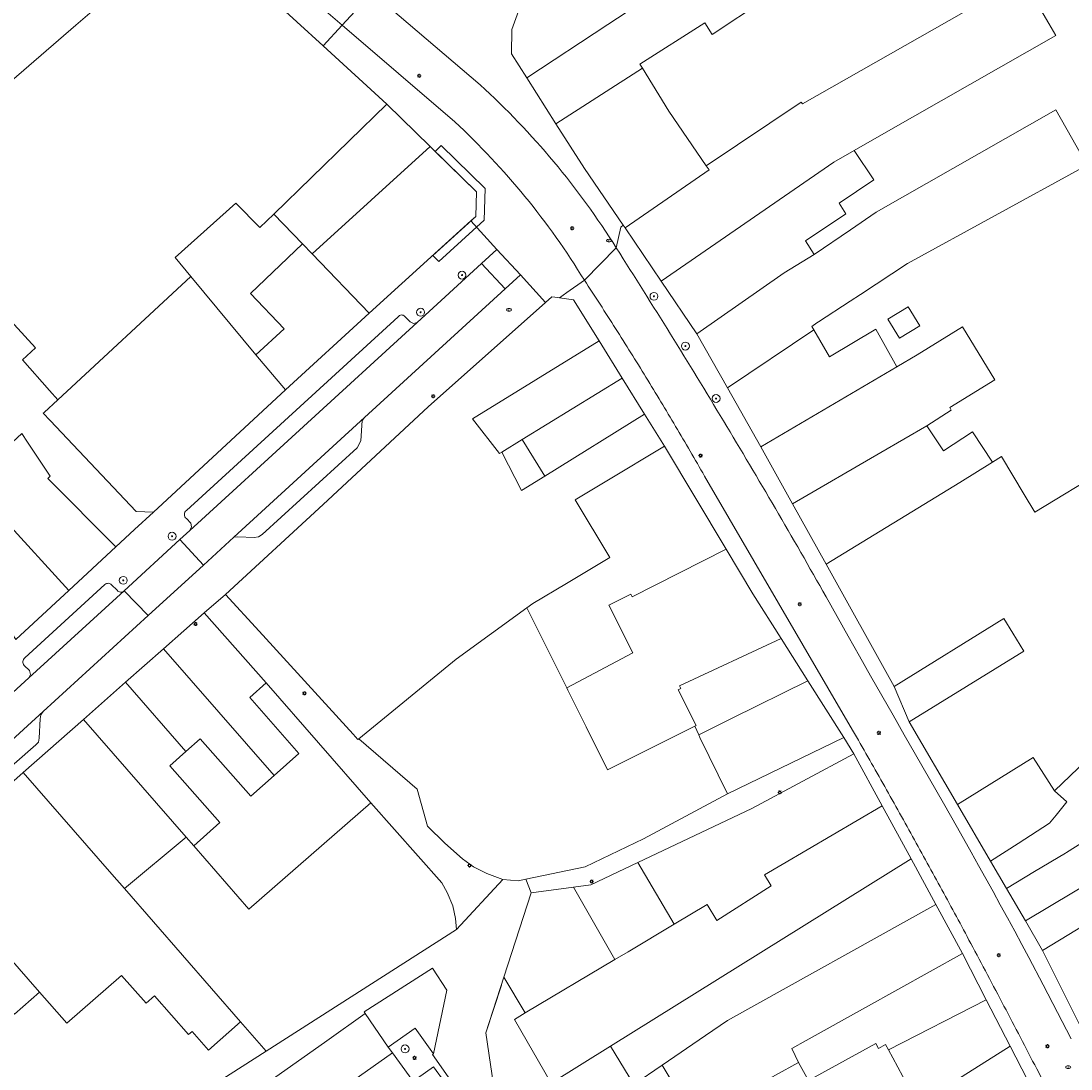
# Model space of a CAD drawing. Header units: metres. Extents: x 187916 to 189411, y 333285 to 334910.
# Tile 157 of 256: x 188261 to 188367, y 334654 to 334760. Entities that reach past the tile are written whole.
import ezdxf
from ezdxf.enums import TextEntityAlignment as Align

# ---------------------------------------------------------------- set-up
doc = ezdxf.new("R2010")
doc.units = ezdxf.units.M
for name, color, linetype, lineweight in [('B-WE-GR-BEPLANTING_CULTUUR_BODEMBEDEKKER-GV', 253, 'Continuous', 15), ('B-WE-GR-BOOM-S', 253, 'Continuous', 15), ('B-WE-IE-MEUBILAIR-S', 253, 'Continuous', 15), ('B-WE-IE-TERREINAFSCHEIDING_KUNSTMATIG_HEKWERK-G', 253, 'IE-TERREINAFSCHEIDING_KUNSTMATIG-SO', 15), ('B-WE-IE-TERREINAFSCHEIDING_KUNSTMATIG_MUUR-G', 253, 'IE-TERREINAFSCHEIDING_KUNSTMATIG-SO', 15), ('B-WE-OG-BEBOUWING-GV', 253, 'Continuous', 15), ('B-WE-OG-BEBOUWING_LUIFEL-GV', 253, 'Continuous', 15), ('B-WE-OG-TERREIN_ERF-GV', 253, 'Continuous', 15), ('B-WE-VH-GESLOTENVERHARDING-GV', 253, 'Continuous', 15), ('B-WE-VH-GESLOTENVERHARDING_ASFALT-GV', 253, 'Continuous', 15), ('B-WE-VH-OPENVERHARDING_BETONSTRAATSTEEN-GV', 253, 'Continuous', 15), ('B-WE-VH-OPENVERHARDING_SIERBESTRATING-GV', 253, 'Continuous', 15), ('B-WE-VH-OPENVERHARDING_STRAATBAKSTEEN-GV', 253, 'Continuous', 15), ('B-WE-VH-OPENVERHARDING_TEGEL-GV', 253, 'Continuous', 15)]:
    doc.layers.add(name, color=color, linetype=linetype, lineweight=lineweight)
doc.styles.add('NLCS-ISO', font='NLCS-ISO.ttf')
doc.linetypes.add('IE-TERREINAFSCHEIDING_KUNSTMATIG-SO', pattern='A,4,[82,NLCS.SHX,S=0.75,R=90,X=0,Y=0],4,-2', length=10)

# ---------------------------------------------------------------- blocks, each defined once
blk = doc.blocks.new('SIE-MEUBILAIR_PAAL_LICHTMAST-SO')
for points in [[(-0.62, 0), (-1, 0)], [(-0.71, 0.71), (-0.44, 0.44)], [(0, 1), (0, 0.62)], [(0.44, 0.44), (0.71, 0.71)], [(1, 0), (0.62, 0)], [(-0.71, -0.71), (-0.44, -0.44)], [(0, -0.62), (0, -1)], [(0.44, -0.44), (0.71, -0.71)]]:
    blk.add_lwpolyline(points)
blk.add_circle((0, 0), 0.5)
blk = doc.blocks.new('SIE-MEUBILAIR_PUT_BRANDKRAAN-SO')
blk.add_ellipse((0, 0), major_axis=(1.25, 0), ratio=0.54)
at = {"style": 'NLCS-ISO'}
blk.add_text('bk', height=0.75, dxfattribs=at).set_placement((0.03, 0), align=Align.MIDDLE_CENTER)
blk = doc.blocks.new('SGR-BOOM_GBKN-SO')
at = {"linetype": 'ByBlock', "lineweight": 18}
h = blk.add_hatch(color=0, dxfattribs=at)
h.dxf.hatch_style = 1
edge = h.paths.add_edge_path()
edge.add_arc((0, 0), 0.25, 0, 360)
at = {"color": 0, "linetype": 'ByBlock', "lineweight": 18}
for radius in [2, 0.25]:
    blk.add_circle((0, 0), radius, dxfattribs=at)
at = {"color": 0, "linetype": 'ByBlock', "lineweight": 18, "style": 'NLCS-ISO'}
blk.add_attdef('SOORT', (2.5, 0), '', height=1.5, dxfattribs=at)
blk = doc.blocks.new('DTM')
at = {"layer": 'B-WE-GR-BEPLANTING_CULTUUR_BODEMBEDEKKER-GV', "ltscale": 0.2, "flags": 128}
blk.add_lwpolyline([(188296.131, 334659.651), (188298.455, 334656.274), (188301.18, 334658.194), (188303.024, 334655.591), (188304.365, 334662.039), (188302.928, 334664.245), (188296.04, 334659.84)], close=True, dxfattribs=at)
at = {"layer": 'B-WE-IE-TERREINAFSCHEIDING_KUNSTMATIG_HEKWERK-G', "ltscale": 0.2, "flags": 128}
blk.add_lwpolyline([(188302.434, 334678.575), (188301.373, 334682.328)], dxfattribs=at)
at = {"layer": 'B-WE-IE-TERREINAFSCHEIDING_KUNSTMATIG_MUUR-G', "ltscale": 0.2, "flags": 128}
for points in [[(188318.931, 334672.648), (188317.182, 334672.418)], [(188309.883, 334662.54), (188308.331, 334657.725), (188309.553, 334649.262)], [(188275.225, 334648.909), (188286.157, 334655.859)]]:
    blk.add_lwpolyline(points, dxfattribs=at)
at = {"layer": 'B-WE-OG-BEBOUWING-GV', "ltscale": 0.2, "flags": 128}
for points in [[(188334.307, 334768.861), (188330.004, 334766.072), (188329.828, 334766.104), (188330.099, 334765.765), (188320.643, 334759.554), (188312.453, 334754.147), (188315.396, 334749.521), (188324.117, 334755.122), (188323.861, 334755.541), (188330.438, 334759.7), (188331.154, 334758.531), (188336.445, 334762.051), (188350.948, 334771.701), (188347.751, 334775.992), (188346.454, 334777.547), (188346.107, 334777.963), (188337.332, 334771.199)], [(188286.9, 334740.392), (188298.323, 334751.496), (188291.895, 334757.381), (188278.617, 334769.538), (188269.513, 334761.689), (188266.929, 334759.462), (188260.432, 334753.86), (188255.619, 334749.711), (188256.036, 334749.227), (188248.404, 334742.646), (188262.847, 334726.881), (188261.548, 334725.666), (188264.265, 334722.584), (188265.098, 334721.639), (188278.545, 334734.087), (188276.947, 334736.017), (188283.07, 334741.491), (188285.503, 334739.034)], [(188312.453, 334754.147), (188320.643, 334759.554), (188330.099, 334765.765), (188329.828, 334766.104), (188328.828, 334767.358), (188325.759, 334765.905), (188325.944, 334765.567), (188323.953, 334764.495), (188322.733, 334766.482), (188318.253, 334763.752), (188312.234, 334762.501), (188312.19, 334762.492), (188310.949, 334759.036), (188310.903, 334756.584)], [(188326.018, 334733.622), (188343.44, 334745.642), (188345.504, 334746.827), (188348.504, 334748.55), (188365.842, 334758.417), (188365.134, 334759.635), (188362.614, 334763.97), (188362.483, 334764.195), (188340.285, 334751.524), (188340.158, 334751.713), (188330.567, 334745.279), (188330.853, 334744.864), (188322.374, 334739.024)], [(188315.396, 334749.521), (188318.282, 334744.984), (188322.192, 334739.29), (188322.374, 334739.024), (188330.853, 334744.864), (188330.567, 334745.279), (188326.778, 334750.78), (188324.117, 334755.122)], [(188290.775, 334736.377), (188302.694, 334747.212), (188298.323, 334751.496), (188286.9, 334740.392), (188289.81, 334737.375)], [(188329.604, 334728.308), (188332.719, 334722.839), (188341.421, 334728.698), (188341.219, 334729.057), (188341.743, 334729.401), (188341.908, 334729.509), (188345.101, 334731.603), (188346.127, 334732.276), (188350.883, 334735.395), (188368.586, 334745.094), (188369.025, 334745.335), (188365.873, 334750.917), (188347.73, 334740.596), (188345.114, 334738.814), (188341.451, 334736.319), (188338.426, 334734.449)], [(188290.775, 334736.377), (188296.554, 334730.386), (188306.793, 334739.705), (188307.294, 334740.161), (188307.364, 334742.634), (188302.694, 334747.212)], [(188345.504, 334746.827), (188343.44, 334745.642), (188326.018, 334733.622), (188329.604, 334728.308), (188338.426, 334734.449), (188341.451, 334736.319), (188340.597, 334737.691), (188344.653, 334740.434), (188343.975, 334741.502), (188347.477, 334743.858)], [(188296.554, 334730.386), (188290.775, 334736.377), (188289.81, 334737.375), (188284.55, 334732.367), (188287.953, 334728.813), (188285.095, 334726.176), (188288.096, 334722.635)], [(188285.095, 334726.176), (188278.545, 334734.087), (188265.098, 334721.639), (188263.723, 334720.367), (188263.628, 334720.278), (188264.323, 334719.543), (188273.019, 334710.356), (188274.751, 334710.289), (188288.096, 334722.635)], [(188319.754, 334727.581), (188317.176, 334731.731), (188315.746, 334731.935), (188315.579, 334731.959), (188314.987, 334732.043), (188314.35, 334731.476), (188302.497, 334720.925), (188291.897, 334711.058), (188282.044, 334701.968), (188285.434, 334698.293), (188294.939, 334687.883), (188295.38, 334687.33), (188295.483, 334687.414), (188305.321, 334695.448), (188312.459, 334700.644), (188313.049, 334701.073), (188316.451, 334703.105), (188320.822, 334705.713), (188317.343, 334711.534), (188320.521, 334713.454), (188326.349, 334716.965), (188324.337, 334720.204), (188314.261, 334713.943), (188311.907, 334712.48), (188309.922, 334716.36), (188309.705, 334716.226), (188306.979, 334719.723)], [(188350.957, 334731.043), (188348.904, 334729.788), (188350.086, 334727.855), (188352.139, 334729.11)], [(188332.719, 334722.839), (188336.086, 334716.895), (188349.822, 334724.98), (188347.7, 334728.776), (188342.994, 334725.967), (188341.421, 334728.698)], [(188336.086, 334716.895), (188339.288, 334711.14), (188348.196, 334716.326), (188352.825, 334719.021), (188355.301, 334720.592), (188355.143, 334720.849), (188359.715, 334723.661), (188356.436, 334728.994), (188351.863, 334726.182), (188349.822, 334724.98)], [(188311.991, 334717.633), (188322.08, 334723.838), (188319.754, 334727.581), (188306.979, 334719.723), (188309.705, 334716.226), (188309.922, 334716.36)], [(188322.08, 334723.838), (188311.991, 334717.633), (188314.261, 334713.943), (188324.337, 334720.204)], [(188259.656, 334709.596), (188266.211, 334702.384), (188270.976, 334706.805), (188264.087, 334713.706), (188264.319, 334713.922), (188262.032, 334717.376), (188261.466, 334718.232), (188259.066, 334716.006), (188257.885, 334714.91), (188256.826, 334713.927), (188258.019, 334712.101)], [(188342.677, 334705.045), (188356.152, 334713.302), (188359.476, 334715.355), (188357.442, 334718.416), (188354.518, 334716.473), (188352.825, 334719.021), (188348.196, 334716.326), (188339.288, 334711.14)], [(188316.484, 334692.571), (188323.171, 334696.075), (188320.724, 334700.896), (188322.955, 334702.028), (188323.091, 334701.76), (188332.568, 334706.57), (188326.349, 334716.965), (188320.521, 334713.454), (188317.343, 334711.534), (188320.822, 334705.713), (188316.451, 334703.105), (188313.049, 334701.073), (188312.459, 334700.644)], [(188260.556, 334697.909), (188260.867, 334697.425), (188266.211, 334702.384), (188259.656, 334709.596), (188258.019, 334712.101), (188256.826, 334713.927), (188256.24, 334713.383), (188255.033, 334712.264), (188253.163, 334710.527), (188252.656, 334710.057), (188255.513, 334705.754)], [(188329.425, 334688.673), (188329.558, 334688.739), (188327.728, 334692.343), (188327.996, 334692.48), (188327.857, 334692.755), (188338.117, 334697.549), (188335.27, 334702.044), (188332.568, 334706.57), (188323.091, 334701.76), (188322.955, 334702.028), (188320.724, 334700.896), (188323.171, 334696.075), (188316.484, 334692.571), (188316.602, 334692.33), (188318.457, 334688.607), (188320.613, 334684.281)], [(188286.147, 334693.043), (188279.874, 334700.122), (188275.76, 334696.477), (188286.939, 334683.696), (188289.455, 334685.931), (188284.498, 334691.576)], [(188338.117, 334697.549), (188327.857, 334692.755), (188327.996, 334692.48), (188327.728, 334692.343), (188329.558, 334688.739), (188329.425, 334688.673), (188329.832, 334687.807), (188333.188, 334689.479), (188340.828, 334693.268)], [(188271.949, 334693.11), (188278.028, 334686.114), (188279.48, 334687.415), (188284.588, 334681.609), (188286.939, 334683.696), (188275.76, 334696.477)], [(188278.028, 334686.114), (188271.949, 334693.11), (188267.696, 334689.356), (188278.066, 334677.473), (188278.824, 334676.604), (188281.457, 334678.944), (188276.414, 334684.669)], [(188332.697, 334681.843), (188344.447, 334687.552), (188340.828, 334693.268), (188333.188, 334689.479), (188329.832, 334687.807), (188329.906, 334687.544)], [(188261.605, 334683.988), (188270.552, 334673.738), (188271.827, 334672.277), (188278.066, 334677.473), (188267.696, 334689.356)], [(188386.338, 334688.49), (188381.436, 334685.701), (188382.083, 334684.638), (188377.654, 334682.16), (188379.43, 334678.94), (188362.79, 334669.01), (188364.525, 334666.019), (188373.086, 334671.236), (188381.988, 334676.63), (188380.351, 334679.998), (188384.946, 334682.328), (188387.348, 334683.546), (188388.734, 334684.213), (188387.943, 334685.751), (188387.273, 334686.808)], [(188348.323, 334680.647), (188345.476, 334685.884), (188335.17, 334680.382), (188323.674, 334674.907), (188327.319, 334668.689), (188330.656, 334670.69), (188331.634, 334669.054), (188337.107, 334672.561), (188336.446, 334673.665), (188338.246, 334674.723)], [(188365.724, 334682.137), (188363.553, 334685.532), (188355.92, 334680.789), (188359.276, 334675.047), (188362.051, 334676.838), (188365.207, 334678.875), (188365.88, 334679.705), (188366.961, 334681.036)], [(188283.563, 334658.831), (188271.827, 334672.277), (188270.552, 334673.738), (188261.605, 334683.988), (188256.596, 334679.573), (188251.572, 334675.176), (188263.264, 334661.82), (188266.018, 334658.675), (188271.547, 334663.516), (188274.019, 334660.71), (188274.87, 334661.459), (188278.311, 334657.539), (188278.677, 334657.86), (188280.33, 334655.977)], [(188360.89, 334672.285), (188362.79, 334669.01), (188379.43, 334678.94), (188377.654, 334682.16), (188377.405, 334682.464), (188371.117, 334678.549), (188366.923, 334675.939), (188366.827, 334675.874), (188363.714, 334673.992)], [(188278.066, 334677.473), (188271.827, 334672.277), (188283.563, 334658.831), (188286.157, 334655.859), (188305.357, 334668.143), (188305.25, 334669.262), (188304.975, 334670.546), (188304.427, 334671.89), (188303.876, 334672.864), (188296.722, 334680.946), (188284.4, 334670.206), (188278.824, 334676.604)], [(188311.217, 334659.073), (188314.918, 334652.643), (188320.912, 334656.361), (188351.237, 334675.287), (188348.323, 334680.647), (188338.246, 334674.723), (188336.446, 334673.665), (188337.107, 334672.561), (188331.634, 334669.054), (188330.656, 334670.69), (188327.319, 334668.689), (188322.683, 334665.91), (188321.342, 334665.111), (188312.303, 334659.72)], [(188251.572, 334675.176), (188246.919, 334671.103), (188253.454, 334663.441), (188256.495, 334659.876), (188258.767, 334661.862), (188260.735, 334659.61), (188263.264, 334661.82)], [(188351.237, 334675.287), (188320.912, 334656.361), (188323.255, 334652.498), (188326.121, 334654.449), (188330.501, 334657.432), (188332.725, 334658.949), (188353.749, 334670.666)], [(188310.142, 334663.343), (188312.303, 334659.72), (188321.342, 334665.111), (188317.182, 334672.418), (188312.886, 334671.853)], [(188339.887, 334654.729), (188339.196, 334656.133), (188340.651, 334656.942), (188346.657, 334660.284), (188356.434, 334665.726), (188353.749, 334670.666), (188332.725, 334658.949), (188330.501, 334657.432), (188326.121, 334654.449), (188329.386, 334649), (188330.581, 334649.596)], [(188374.726, 334667.914), (188373.086, 334671.236), (188364.525, 334666.019), (188364.782, 334665.503), (188369.176, 334656.681), (188370.455, 334657.32), (188377.916, 334661.048), (188377.993, 334660.936), (188378.135, 334661.008)], [(188356.434, 334665.726), (188346.657, 334660.284), (188340.651, 334656.942), (188339.196, 334656.133), (188339.887, 334654.729), (188340.904, 334652.903), (188347.683, 334656.635), (188347.952, 334656.147), (188348.66, 334656.536), (188348.963, 334655.985), (188358.838, 334661.056)], [(188361.234, 334656.382), (188358.838, 334661.056), (188348.963, 334655.985), (188349.387, 334655.194), (188351.919, 334650.475)], [(188361.234, 334656.382), (188351.919, 334650.475), (188350.765, 334649.742), (188343.413, 334645.07), (188340.684, 334643.338), (188333.476, 334638.765), (188339.071, 334630.034), (188339.182, 334629.861), (188342.542, 334632.014), (188349.067, 334636.414), (188349.147, 334636.333), (188358.65, 334643.402), (188365.645, 334647.789), (188364.731, 334649.57)]]:
    blk.add_lwpolyline(points, close=True, dxfattribs=at)
blk.add_lwpolyline([(188370.843, 334714.612), (188363.729, 334710.278), (188362.648, 334712.091), (188360.373, 334715.909), (188359.476, 334715.355), (188356.152, 334713.302), (188342.677, 334705.045), (188349.538, 334692.704), (188360.621, 334699.544), (188361.514, 334698.076), (188362.615, 334696.267), (188351.048, 334689.125), (188355.92, 334680.789), (188363.553, 334685.532), (188365.724, 334682.137), (188370.47, 334686.71)], dxfattribs=at)
at = {"layer": 'B-WE-OG-BEBOUWING_LUIFEL-GV', "ltscale": 0.2, "flags": 128}
blk.add_lwpolyline([(188303.189, 334746.726), (188307.364, 334742.634), (188307.294, 334740.161), (188302.968, 334736.224), (188303.565, 334735.605), (188308.143, 334739.771), (188308.234, 334742.984), (188303.821, 334747.31)], close=True, dxfattribs=at)
at = {"layer": 'B-WE-OG-TERREIN_ERF-GV', "ltscale": 0.2, "flags": 128}
for points in [[(188336.445, 334762.051), (188331.154, 334758.531), (188330.438, 334759.7), (188323.861, 334755.541), (188324.117, 334755.122), (188326.778, 334750.78), (188330.567, 334745.279), (188340.158, 334751.713), (188340.285, 334751.524), (188362.483, 334764.195)], [(188362.614, 334763.97), (188365.134, 334759.635), (188365.842, 334758.417), (188348.504, 334748.55), (188345.504, 334746.827), (188347.477, 334743.858), (188343.975, 334741.502), (188344.653, 334740.434), (188340.597, 334737.691), (188341.451, 334736.319), (188345.114, 334738.814), (188347.73, 334740.596), (188365.873, 334750.917), (188369.025, 334745.335)], [(188368.586, 334745.094), (188350.883, 334735.395), (188346.127, 334732.276), (188345.101, 334731.603), (188341.908, 334729.509), (188341.743, 334729.401), (188341.219, 334729.057), (188341.421, 334728.698), (188342.994, 334725.967), (188347.7, 334728.776), (188349.822, 334724.98), (188351.863, 334726.182), (188356.436, 334728.994), (188359.715, 334723.661), (188355.143, 334720.849), (188355.301, 334720.592), (188352.825, 334719.021), (188354.518, 334716.473), (188357.442, 334718.416), (188359.476, 334715.355), (188360.373, 334715.909), (188362.648, 334712.091), (188363.729, 334710.278), (188370.843, 334714.612)], [(188259.066, 334716.006), (188261.466, 334718.232), (188262.032, 334717.376), (188264.319, 334713.922), (188264.087, 334713.706), (188270.976, 334706.805), (188272.854, 334708.559), (188274.751, 334710.289), (188273.019, 334710.356), (188264.323, 334719.543), (188263.628, 334720.278), (188263.723, 334720.367), (188265.098, 334721.639), (188264.265, 334722.584), (188261.548, 334725.666), (188262.847, 334726.881), (188248.404, 334742.646)], [(188260.432, 334753.86), (188266.929, 334759.462), (188269.513, 334761.689)], [(188275.225, 334648.909), (188286.157, 334655.859), (188283.563, 334658.831), (188280.33, 334655.977), (188278.677, 334657.86), (188278.311, 334657.539), (188274.87, 334661.459), (188274.019, 334660.71), (188271.547, 334663.516), (188266.018, 334658.675), (188263.264, 334661.82), (188260.735, 334659.61), (188258.767, 334661.862), (188256.495, 334659.876), (188253.454, 334663.441), (188246.919, 334671.103), (188245.579, 334669.93), (188252.192, 334662.365), (188255.061, 334659.083), (188252.162, 334656.549), (188254.317, 334654.084), (188252.519, 334652.499)], [(188351.919, 334650.475), (188349.387, 334655.194), (188348.963, 334655.985), (188348.66, 334656.536), (188347.952, 334656.147), (188347.683, 334656.635), (188340.904, 334652.903), (188339.887, 334654.729), (188330.581, 334649.596)], [(188329.386, 334649), (188326.121, 334654.449), (188323.255, 334652.498), (188320.912, 334656.361), (188314.918, 334652.643), (188311.217, 334659.073), (188312.303, 334659.72), (188310.142, 334663.343), (188308.331, 334657.725), (188309.553, 334649.262)]]:
    blk.add_lwpolyline(points, dxfattribs=at)
for points in [[(188289.81, 334737.375), (188286.9, 334740.392), (188285.503, 334739.034), (188283.07, 334741.491), (188276.947, 334736.017), (188278.545, 334734.087), (188285.095, 334726.176), (188287.953, 334728.813), (188284.55, 334732.367)], [(188350.957, 334731.043), (188352.139, 334729.11), (188350.086, 334727.855), (188348.904, 334729.788)], [(188311.991, 334717.633), (188309.922, 334716.36), (188311.907, 334712.48), (188314.261, 334713.943)], [(188312.459, 334700.644), (188305.321, 334695.448), (188295.483, 334687.414), (188301.373, 334682.328), (188302.434, 334678.575), (188304.18, 334676.873), (188305.962, 334675.302), (188307.083, 334674.492), (188308.406, 334673.817), (188310.017, 334673.199), (188311.589, 334673.059), (188312.362, 334673.22), (188318.356, 334674.464), (188324.242, 334677.315), (188332.697, 334681.843), (188329.906, 334687.544), (188329.832, 334687.807), (188329.425, 334688.673), (188320.613, 334684.281), (188318.457, 334688.607), (188316.602, 334692.33), (188316.484, 334692.571)], [(188349.538, 334692.704), (188351.048, 334689.125), (188362.615, 334696.267), (188361.514, 334698.076), (188360.621, 334699.544)], [(188286.147, 334693.043), (188284.498, 334691.576), (188289.455, 334685.931), (188286.939, 334683.696), (188284.588, 334681.609), (188279.48, 334687.415), (188278.028, 334686.114), (188276.414, 334684.669), (188281.457, 334678.944), (188278.824, 334676.604), (188284.4, 334670.206), (188296.722, 334680.946)], [(188377.654, 334682.16), (188382.083, 334684.638), (188381.436, 334685.701), (188379.229, 334689.27), (188375.709, 334687.055), (188372.739, 334684.728), (188370.47, 334686.71), (188365.724, 334682.137), (188366.961, 334681.036), (188365.88, 334679.705), (188365.207, 334678.875), (188362.051, 334676.838), (188359.276, 334675.047), (188360.89, 334672.285), (188363.714, 334673.992), (188366.827, 334675.874), (188366.923, 334675.939), (188371.117, 334678.549), (188377.405, 334682.464)], [(188327.319, 334668.689), (188323.674, 334674.907), (188318.931, 334672.648), (188317.182, 334672.418), (188321.342, 334665.111), (188322.683, 334665.91)]]:
    blk.add_lwpolyline(points, close=True, dxfattribs=at)
at = {"layer": 'B-WE-VH-GESLOTENVERHARDING-GV', "ltscale": 0.2, "flags": 128}
blk.add_lwpolyline([(188304.207, 334652.661), (188303.031, 334654.291), (188301.402, 334653.137), (188302.578, 334651.507)], close=True, dxfattribs=at)
at = {"layer": 'B-WE-VH-GESLOTENVERHARDING_ASFALT-GV', "ltscale": 0.2, "flags": 128}
for points in [[(188301.392, 334729.464), (188278.433, 334708.452), (188277.439, 334707.538), (188279.802, 334704.956), (188282.861, 334707.762), (188296.053, 334719.865), (188310.257, 334732.843), (188307.895, 334735.415)], [(188248.075, 334680.664), (188234.301, 334668.046), (188234.022, 334667.811), (188236.272, 334665.145), (188242.171, 334670.528), (188263.628, 334690.161), (188274.212, 334699.85), (188271.818, 334702.345), (188271.808, 334702.336), (188262.183, 334693.564)], [(188298.455, 334656.274), (188296.131, 334659.651), (188292.277, 334656.906), (188253.212, 334629.344), (188256.011, 334625.415), (188298.882, 334655.688)]]:
    blk.add_lwpolyline(points, close=True, dxfattribs=at)
blk.add_lwpolyline([(188330.853, 334610.607), (188325.061, 334618.719), (188323.857, 334620.379), (188302.271, 334651.041), (188298.882, 334655.688), (188256.011, 334625.415)], dxfattribs=at)
at = {"layer": 'B-WE-VH-OPENVERHARDING_BETONSTRAATSTEEN-GV', "ltscale": 0.2, "flags": 128}
for points in [[(188299.459, 334730.025), (188278.091, 334710.47)], [(188278.433, 334708.452), (188301.392, 334729.464), (188301.023, 334729.35), (188300.668, 334729.5), (188300.129, 334730.05)], [(188278.101, 334709.658), (188278.542, 334709.192), (188278.588, 334708.807), (188278.433, 334708.452)], [(188261.714, 334694.822), (188262.26, 334694.288), (188262.348, 334693.913), (188262.183, 334693.564), (188271.808, 334702.336)], [(188269.869, 334702.983), (188261.779, 334695.579)], [(188271.084, 334702.402), (188270.536, 334702.958)]]:
    blk.add_lwpolyline(points, dxfattribs=at)
for points in [[(188299.601, 334730.158, 0.1199905), (188299.459, 334730.025)], [(188299.788, 334730.211, 0.1236706), (188299.601, 334730.158)], [(188299.978, 334730.172, 0.1203067), (188299.788, 334730.211)], [(188300.129, 334730.05, 0.120685), (188299.978, 334730.172)], [(188277.937, 334710.291, 0.1171804), (188277.884, 334710.061)], [(188277.884, 334710.061, 0.1195008), (188277.943, 334709.833)], [(188278.091, 334710.47, 0.1231056), (188277.937, 334710.291)], [(188277.943, 334709.833, 0.1232627), (188278.101, 334709.658)], [(188270.026, 334703.081, 0.1048106), (188269.869, 334702.983)], [(188270.208, 334703.111, 0.0998149), (188270.026, 334703.081)], [(188270.387, 334703.068, 0.0961368), (188270.208, 334703.111)], [(188270.536, 334702.958, 0.0960913), (188270.387, 334703.068)], [(188271.242, 334702.271, -0.1072997), (188271.084, 334702.402)], [(188271.439, 334702.214, -0.1051432), (188271.242, 334702.271)], [(188271.641, 334702.24, -0.0986507), (188271.439, 334702.214)], [(188271.808, 334702.336, -0.0991464), (188271.641, 334702.24)], [(188261.584, 334695.214, 0.1007544), (188261.609, 334695.005)], [(188261.644, 334695.417, 0.0973035), (188261.584, 334695.214)], [(188261.609, 334695.005, 0.1040572), (188261.714, 334694.822)], [(188261.779, 334695.579, 0.1044323), (188261.644, 334695.417)]]:
    blk.add_lwpolyline(points, format="xyb", dxfattribs=at)
for points in [[(188296.053, 334719.865), (188282.861, 334707.762), (188283.275, 334707.806), (188284.942, 334707.722), (188285.369, 334707.796), (188285.739, 334708.022), (188295.337, 334716.8), (188295.698, 334717.507), (188295.844, 334719.55)], [(188279.802, 334704.956), (188277.439, 334707.538), (188271.818, 334702.345), (188274.212, 334699.85)], [(188242.171, 334670.528), (188242.51, 334670.723), (188242.897, 334670.782), (188244.064, 334670.733), (188244.476, 334670.779), (188244.834, 334670.989), (188262.897, 334686.788), (188263.146, 334687.084), (188263.239, 334687.46), (188263.337, 334689.418), (188263.399, 334689.822), (188263.628, 334690.161)], [(188303.024, 334655.591), (188301.18, 334658.194), (188298.455, 334656.274), (188298.882, 334655.688), (188302.271, 334651.041), (188304.364, 334652.533), (188304.29, 334652.636), (188304.754, 334652.941), (188302.923, 334655.52)], [(188304.207, 334652.661), (188302.578, 334651.507), (188301.402, 334653.137), (188303.031, 334654.291)]]:
    blk.add_lwpolyline(points, close=True, dxfattribs=at)
at = {"layer": 'B-WE-VH-OPENVERHARDING_SIERBESTRATING-GV', "ltscale": 0.2, "flags": 128}
for points in [[(188278.617, 334769.538), (188291.895, 334757.381)], [(188291.895, 334757.381), (188293.811, 334759.473), (188291.474, 334761.481), (188276.325, 334774.476), (188261.623, 334787.084)], [(188305.346, 334766.493), (188301.385, 334767.657), (188300.531, 334765.23), (188298.526, 334764.623), (188296.839, 334762.781), (188307.747, 334753.44)], [(188321.484, 334736.975), (188321.951, 334739.07), (188322.192, 334739.29), (188318.282, 334744.984), (188315.396, 334749.521), (188312.453, 334754.147), (188310.903, 334756.584), (188310.949, 334759.036), (188312.19, 334762.492), (188312.198, 334762.516), (188312.836, 334764.292), (188310.4, 334765.008), (188308.707, 334765.505), (188305.346, 334766.493)], [(188305.174, 334749.71), (188293.811, 334759.473), (188291.895, 334757.381), (188298.323, 334751.496), (188302.694, 334747.212), (188307.364, 334742.634), (188307.294, 334740.161), (188306.793, 334739.705), (188309.436, 334736.826), (188311.8, 334734.252), (188314.35, 334731.476), (188314.987, 334732.043), (188315.579, 334731.959), (188315.746, 334731.935), (188316.508, 334732.473), (188318.263, 334733.713)], [(188368.798, 334654.429), (188369.176, 334656.681), (188364.782, 334665.503), (188364.525, 334666.019), (188362.79, 334669.01), (188360.89, 334672.285), (188359.276, 334675.047), (188355.92, 334680.789), (188351.048, 334689.125), (188349.538, 334692.704), (188342.677, 334705.045), (188339.288, 334711.14), (188336.086, 334716.895), (188332.719, 334722.839), (188329.604, 334728.308), (188326.018, 334733.622), (188322.374, 334739.024), (188322.192, 334739.29), (188321.951, 334739.07), (188321.484, 334736.975)], [(188318.263, 334733.713), (188316.508, 334732.473), (188315.746, 334731.935), (188317.176, 334731.731), (188319.754, 334727.581), (188322.08, 334723.838), (188324.337, 334720.204), (188326.349, 334716.965), (188332.568, 334706.57), (188335.27, 334702.044), (188338.117, 334697.549), (188340.828, 334693.268)], [(188345.346, 334688.265), (188330.388, 334713.939)], [(188342.659, 334701.76), (188343.776, 334699.76), (188344.897, 334697.762), (188346.022, 334695.766), (188347.151, 334693.773), (188348.284, 334691.782), (188349.421, 334689.793), (188350.562, 334687.807), (188351.707, 334685.823), (188353.118, 334683.36), (188354.523, 334680.894), (188355.921, 334678.424), (188357.313, 334675.951), (188358.053, 334674.627), (188358.789, 334673.301), (188359.523, 334671.973), (188360.253, 334670.644), (188360.98, 334669.313), (188361.704, 334667.98), (188362.425, 334666.645), (188363.143, 334665.309), (188364.589, 334662.546), (188366.03, 334659.78), (188367.416, 334657.106)], [(188340.828, 334693.268), (188344.447, 334687.552), (188345.476, 334685.884), (188348.323, 334680.647), (188351.237, 334675.287), (188353.749, 334670.666), (188356.434, 334665.726), (188358.838, 334661.056), (188361.234, 334656.382), (188364.731, 334649.57), (188365.935, 334650.188), (188364.934, 334652.132), (188363.93, 334654.074)]]:
    blk.add_lwpolyline(points, dxfattribs=at)
for points in [[(188307.747, 334753.44, -0.0680758), (188321.484, 334736.975)], [(188318.263, 334733.713, 0.0688298), (188305.174, 334749.71)], [(188321.484, 334736.975, -0.0033222), (188326.955, 334728.279)], [(188321.412, 334728.842, 0.0039677), (188318.263, 334733.713)], [(188324.483, 334723.922, 0.0038746), (188321.412, 334728.842)], [(188326.955, 334728.279, -0.0032715), (188332.308, 334719.51)], [(188327.475, 334718.954, 0.0040218), (188324.483, 334723.922)], [(188332.308, 334719.51, -0.0033215), (188337.543, 334710.67)], [(188330.388, 334713.939, 0.0040837), (188327.475, 334718.954)], [(188337.543, 334710.67, -0.0033076), (188342.659, 334701.76)], [(188348.393, 334682.922, 0.0021173), (188345.346, 334688.265)], [(188351.397, 334677.555, 0.0022584), (188348.393, 334682.922)], [(188354.357, 334672.163, 0.0018945), (188351.397, 334677.555)], [(188357.272, 334666.748, 0.0021145), (188354.357, 334672.163)], [(188360.619, 334660.42, 0.0015032), (188357.272, 334666.748)], [(188363.93, 334654.074, 0.0015025), (188360.619, 334660.42)]]:
    blk.add_lwpolyline(points, format="xyb", dxfattribs=at)
at = {"layer": 'B-WE-VH-OPENVERHARDING_STRAATBAKSTEEN-GV', "ltscale": 0.2, "flags": 128}
for points in [[(188261.623, 334787.084), (188276.325, 334774.476), (188291.474, 334761.481), (188293.811, 334759.473), (188296.839, 334762.781), (188295.613, 334763.831), (188279.122, 334777.992), (188264.434, 334790.589)], [(188307.747, 334753.44), (188296.839, 334762.781), (188293.811, 334759.473), (188305.174, 334749.71)], [(188300.129, 334730.05), (188300.668, 334729.5), (188301.023, 334729.35), (188301.392, 334729.464), (188307.895, 334735.415), (188309.436, 334736.826), (188306.793, 334739.705), (188296.554, 334730.386), (188288.096, 334722.635), (188274.751, 334710.289), (188272.854, 334708.559), (188270.976, 334706.805), (188266.211, 334702.384), (188260.867, 334697.425), (188260.556, 334697.909), (188259.717, 334697.121), (188248.136, 334686.339), (188247.677, 334686.031), (188245.695, 334683.116), (188241.062, 334679.099), (188236.295, 334674.976), (188231.43, 334670.769), (188226.565, 334666.563), (188227.572, 334663.728)], [(188318.263, 334733.713), (188321.484, 334736.975)], [(188321.484, 334736.975), (188318.263, 334733.713)], [(188256.596, 334679.573), (188261.605, 334683.988), (188267.696, 334689.356), (188271.949, 334693.11), (188275.76, 334696.477), (188279.874, 334700.122), (188282.044, 334701.968), (188291.897, 334711.058), (188302.497, 334720.925), (188314.35, 334731.476), (188311.8, 334734.252), (188310.257, 334732.843), (188296.053, 334719.865), (188295.844, 334719.55), (188295.698, 334717.507), (188295.337, 334716.8), (188285.739, 334708.022), (188285.369, 334707.796), (188284.942, 334707.722), (188283.275, 334707.806), (188282.861, 334707.762), (188279.802, 334704.956), (188274.212, 334699.85), (188263.628, 334690.161), (188263.399, 334689.822), (188263.337, 334689.418), (188263.239, 334687.46), (188263.146, 334687.084), (188262.897, 334686.788), (188244.834, 334670.989)], [(188278.091, 334710.47), (188299.459, 334730.025)], [(188330.388, 334713.939), (188345.346, 334688.265)], [(188271.808, 334702.336), (188271.818, 334702.345), (188277.439, 334707.538), (188278.433, 334708.452), (188278.588, 334708.807), (188278.542, 334709.192), (188278.101, 334709.658)], [(188261.779, 334695.579), (188269.869, 334702.983)], [(188270.536, 334702.958), (188271.084, 334702.402)], [(188363.93, 334654.074), (188364.934, 334652.132)], [(188367.416, 334657.106), (188366.03, 334659.78), (188364.589, 334662.546), (188363.143, 334665.309), (188362.425, 334666.645), (188361.704, 334667.98), (188360.98, 334669.313), (188360.253, 334670.644), (188359.523, 334671.973), (188358.789, 334673.301), (188358.053, 334674.627), (188357.313, 334675.951), (188355.921, 334678.424), (188354.523, 334680.894), (188353.118, 334683.36), (188351.707, 334685.823), (188350.562, 334687.807), (188349.421, 334689.793), (188348.284, 334691.782), (188347.151, 334693.773), (188346.022, 334695.766), (188344.897, 334697.762), (188343.776, 334699.76), (188342.659, 334701.76)], [(188248.075, 334680.664), (188262.183, 334693.564), (188262.348, 334693.913), (188262.26, 334694.288), (188261.714, 334694.822)]]:
    blk.add_lwpolyline(points, dxfattribs=at)
for points in [[(188321.484, 334736.975, 0.0680758), (188307.747, 334753.44)], [(188305.174, 334749.71, -0.0688298), (188318.263, 334733.713)], [(188326.955, 334728.279, 0.0033222), (188321.484, 334736.975)], [(188318.263, 334733.713, -0.0039677), (188321.412, 334728.842)], [(188299.459, 334730.025, -0.1199905), (188299.601, 334730.158)], [(188299.601, 334730.158, -0.1236706), (188299.788, 334730.211)], [(188299.788, 334730.211, -0.1203067), (188299.978, 334730.172)], [(188299.978, 334730.172, -0.120685), (188300.129, 334730.05)], [(188321.412, 334728.842, -0.0038746), (188324.483, 334723.922)], [(188332.308, 334719.51, 0.0032715), (188326.955, 334728.279)], [(188324.483, 334723.922, -0.0040218), (188327.475, 334718.954)], [(188337.543, 334710.67, 0.0033215), (188332.308, 334719.51)], [(188327.475, 334718.954, -0.0040837), (188330.388, 334713.939)], [(188342.659, 334701.76, 0.0033076), (188337.543, 334710.67)], [(188277.884, 334710.061, -0.1171804), (188277.937, 334710.291)], [(188277.943, 334709.833, -0.1195008), (188277.884, 334710.061)], [(188277.937, 334710.291, -0.1231056), (188278.091, 334710.47)], [(188278.101, 334709.658, -0.1232627), (188277.943, 334709.833)], [(188269.869, 334702.983, -0.1048106), (188270.026, 334703.081)], [(188270.026, 334703.081, -0.0998149), (188270.208, 334703.111)], [(188270.208, 334703.111, -0.0961368), (188270.387, 334703.068)], [(188270.387, 334703.068, -0.0960913), (188270.536, 334702.958)], [(188271.084, 334702.402, 0.1072997), (188271.242, 334702.271)], [(188271.242, 334702.271, 0.1051432), (188271.439, 334702.214)], [(188271.439, 334702.214, 0.0986507), (188271.641, 334702.24)], [(188271.641, 334702.24, 0.0991464), (188271.808, 334702.336)], [(188261.609, 334695.005, -0.1007544), (188261.584, 334695.214)], [(188261.584, 334695.214, -0.0973035), (188261.644, 334695.417)], [(188261.714, 334694.822, -0.1040572), (188261.609, 334695.005)], [(188261.644, 334695.417, -0.1044323), (188261.779, 334695.579)], [(188345.346, 334688.265, -0.0021173), (188348.393, 334682.922)], [(188348.393, 334682.922, -0.0022584), (188351.397, 334677.555)], [(188351.397, 334677.555, -0.0018945), (188354.357, 334672.163)], [(188354.357, 334672.163, -0.0021145), (188357.272, 334666.748)], [(188357.272, 334666.748, -0.0015032), (188360.619, 334660.42)], [(188360.619, 334660.42, -0.0015025), (188363.93, 334654.074)]]:
    blk.add_lwpolyline(points, format="xyb", dxfattribs=at)
blk.add_lwpolyline([(188307.895, 334735.415), (188310.257, 334732.843), (188311.8, 334734.252), (188309.436, 334736.826)], close=True, dxfattribs=at)
at = {"layer": 'B-WE-VH-OPENVERHARDING_TEGEL-GV', "ltscale": 0.2, "flags": 128}
for points in [[(188282.044, 334701.968), (188279.874, 334700.122), (188286.147, 334693.043), (188296.722, 334680.946), (188303.876, 334672.864), (188304.427, 334671.89), (188304.975, 334670.546), (188305.25, 334669.262), (188305.357, 334668.143), (188310.017, 334673.199), (188308.406, 334673.817), (188307.083, 334674.492), (188305.962, 334675.302), (188304.18, 334676.873), (188302.434, 334678.575), (188301.373, 334682.328), (188295.483, 334687.414), (188295.38, 334687.33), (188294.939, 334687.883), (188285.434, 334698.293)], [(188332.697, 334681.843), (188324.242, 334677.315), (188318.356, 334674.464), (188312.362, 334673.22), (188312.886, 334671.853), (188317.182, 334672.418), (188318.931, 334672.648), (188323.674, 334674.907), (188335.17, 334680.382), (188345.476, 334685.884), (188344.447, 334687.552)]]:
    blk.add_lwpolyline(points, close=True, dxfattribs=at)
for points in [[(188253.212, 334629.344), (188292.277, 334656.906), (188296.131, 334659.651), (188296.04, 334659.84), (188302.928, 334664.245), (188304.365, 334662.039), (188303.024, 334655.591), (188302.923, 334655.52), (188304.754, 334652.941)], [(188309.553, 334649.262), (188308.331, 334657.725), (188310.142, 334663.343), (188312.886, 334671.853), (188312.362, 334673.22), (188311.589, 334673.059), (188310.017, 334673.199), (188305.357, 334668.143), (188286.157, 334655.859), (188275.225, 334648.909)]]:
    blk.add_lwpolyline(points, dxfattribs=at)
at = {"layer": 'B-WE-GR-BOOM-S', "xscale": 0.2, "yscale": 0.2, "zscale": 0.2}
for p in [(188305.91, 334734.23), (188325.29, 334732.09), (188301.73, 334730.48), (188328.46, 334727.07), (188331.56, 334721.77), (188276.64, 334707.86), (188271.71, 334703.41), (188300.162, 334656.09)]:
    blk.add_blockref('SGR-BOOM_GBKN-SO', p, dxfattribs=at)
at = {"layer": 'B-WE-IE-MEUBILAIR-S', "xscale": 0.2, "yscale": 0.2, "zscale": 0.2}
for name, p in [('SIE-MEUBILAIR_PAAL_LICHTMAST-SO', (188301.579, 334754.362)), ('SIE-MEUBILAIR_PAAL_LICHTMAST-SO', (188317.038, 334738.959)), ('SIE-MEUBILAIR_PUT_BRANDKRAAN-SO', (188320.752, 334737.718)), ('SIE-MEUBILAIR_PUT_BRANDKRAAN-SO', (188310.654, 334730.73)), ('SIE-MEUBILAIR_PAAL_LICHTMAST-SO', (188303, 334722)), ('SIE-MEUBILAIR_PAAL_LICHTMAST-SO', (188330, 334716)), ('SIE-MEUBILAIR_PAAL_LICHTMAST-SO', (188340, 334701)), ('SIE-MEUBILAIR_PAAL_LICHTMAST-SO', (188279, 334699)), ('SIE-MEUBILAIR_PAAL_LICHTMAST-SO', (188290, 334692)), ('SIE-MEUBILAIR_PAAL_LICHTMAST-SO', (188348, 334688)), ('SIE-MEUBILAIR_PAAL_LICHTMAST-SO', (188338, 334682)), ('SIE-MEUBILAIR_PAAL_LICHTMAST-SO', (188306.674, 334674.604)), ('SIE-MEUBILAIR_PAAL_LICHTMAST-SO', (188319, 334673)), ('SIE-MEUBILAIR_PAAL_LICHTMAST-SO', (188360.095, 334665.561)), ('SIE-MEUBILAIR_PAAL_LICHTMAST-SO', (188365.004, 334656.356)), ('SIE-MEUBILAIR_PAAL_LICHTMAST-SO', (188301.126, 334655.18)), ('SIE-MEUBILAIR_PUT_BRANDKRAAN-SO', (188367.105, 334654.249))]:
    blk.add_blockref(name, p, dxfattribs=at)

msp = doc.modelspace()

# ---------------------------------------------------------------- block references
msp.add_blockref('DTM', (0, 0))

doc.saveas('drawing.dxf')
